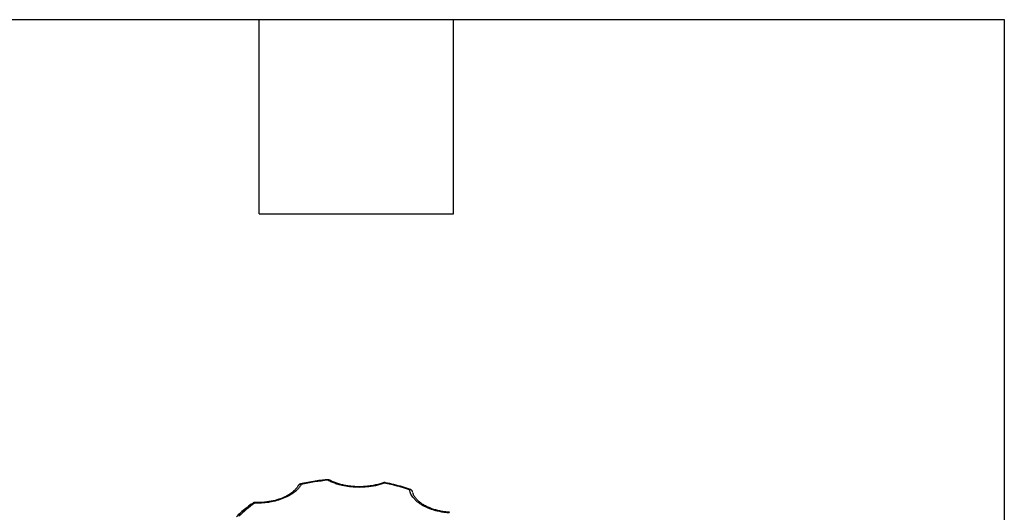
# Model space of a CAD drawing. Header units: inches. Extents: x 0.5 to 21.5, y 0.5 to 16.5.
# Tile 15 of 15: x 18.5 to 21.5, y 15 to 16.5. Entities that reach past the tile are written whole.
import ezdxf

# ---------------------------------------------------------------- set-up
doc = ezdxf.new("R2010")
doc.units = ezdxf.units.IN
doc.header["$LTSCALE"] = 2
doc.header["$MEASUREMENT"] = 0
doc.linetypes.add('SLD-Solid', pattern=[0])
doc.layers.add('TEXT', color=140, linetype='SLD-Solid', lineweight=25)

msp = doc.modelspace()

# ---------------------------------------------------------------- linework, layer by layer
msp.add_line((19.5821, 15.0684), (19.5822, 15.0685))
at = {"flags": 128}
for points in [[(19.4121, 15.076), (19.4118, 15.077), (19.4115, 15.0776), (19.4113, 15.0778), (19.4113, 15.0778)], [(19.5876, 15.0689), (19.5874, 15.0689), (19.5869, 15.0687), (19.5863, 15.0682), (19.5857, 15.0673)]]:
    msp.add_lwpolyline(points, dxfattribs=at)
for centre, radius, start, end in [((19.3272, 15.0554), 0.00806, 75.3606, 147.0353), ((19.327, 15.0623), 0.00247, 20.7594, 87.2691), ((19.415, 15.0723), 0.00469, 66.3398, 128.2403), ((19.583, 15.065), 0.00352, 39.2453, 102.1503), ((19.6661, 15.0443), 0.00339, 78.8964, 142.4093), ((19.6649, 15.0378), 0.00868, 16.7536, 99.7266), ((19.1836, 15.0012), 0.00525, 56.3711, 118.8248), ((19.1906, 15.0059), 0.00407, 158.2907, 184.6059)]:
    msp.add_arc(centre, radius, start, end)
for points, knots in [([(19.4113, 15.0777), (19.4076, 15.0774), (19.3966, 15.0766), (19.3779, 15.0742), (19.3551, 15.0706), (19.3379, 15.0674), (19.3287, 15.0651), (19.3271, 15.0647)], [0, 0, 0, 0, 0.126288, 0.382168, 0.655736, 0.940192, 1, 1, 1, 1]), ([(19.4168, 15.0767), (19.4168, 15.0767), (19.416, 15.0772), (19.4141, 15.0778), (19.4122, 15.0778), (19.4113, 15.0778)], [0, 0, 0, 0, 0.007758, 0.525891, 1, 1, 1, 1]), ([(19.3293, 15.0632), (19.3285, 15.0618), (19.3269, 15.059), (19.324, 15.055), (19.3208, 15.051), (19.3173, 15.0472), (19.3134, 15.0434), (19.306, 15.0371), (19.2939, 15.0289), (19.2753, 15.02), (19.2544, 15.013), (19.2346, 15.0087), (19.2168, 15.0064), (19.2017, 15.0054), (19.1916, 15.0055), (19.1865, 15.0055)], [0, 0, 0, 0, 0.040712, 0.081199, 0.121575, 0.161957, 0.202462, 0.243205, 0.371568, 0.500042, 0.628406, 0.75688, 0.838051, 0.918781, 1, 1, 1, 1]), ([(19.3205, 15.0598), (19.319, 15.0573), (19.3157, 15.052), (19.3083, 15.0438), (19.2978, 15.0351), (19.2835, 15.0265), (19.2652, 15.0186), (19.2426, 15.0121), (19.2159, 15.0076), (19.1967, 15.0075), (19.1868, 15.0074)], [0, 0, 0, 0, 0.08308, 0.177959, 0.284734, 0.403495, 0.534329, 0.677313, 0.832518, 1, 1, 1, 1]), ([(19.3271, 15.0647), (19.3262, 15.0645), (19.3241, 15.0639), (19.3217, 15.062), (19.3209, 15.0603), (19.3206, 15.0597)], [0, 0, 0, 0, 0.3181681, 0.7584687, 1, 1, 1, 1]), ([(19.5857, 15.0673), (19.5835, 15.0665), (19.5792, 15.0649), (19.5725, 15.0629), (19.5656, 15.061), (19.5586, 15.0594), (19.5514, 15.058), (19.5388, 15.0559), (19.5204, 15.0541), (19.4962, 15.0542), (19.4724, 15.0565), (19.4524, 15.0606), (19.4363, 15.0655), (19.4236, 15.0703), (19.4159, 15.0741), (19.4121, 15.076)], [0, 0, 0, 0, 0.040712, 0.081199, 0.121575, 0.161957, 0.202462, 0.243205, 0.371568, 0.500042, 0.628406, 0.75688, 0.838051, 0.918781, 1, 1, 1, 1]), ([(19.5087, 15.0561), (19.5025, 15.0562), (19.4937, 15.0564), (19.4809, 15.0576), (19.4702, 15.0591), (19.4579, 15.0616), (19.4456, 15.0648), (19.4336, 15.0689), (19.4239, 15.0729), (19.4187, 15.0758), (19.4169, 15.0768)], [0, 0, 0, 0, 0.184898, 0.259712, 0.383159, 0.510082, 0.644837, 0.783791, 0.925493, 1, 1, 1, 1]), ([(19.5821, 15.0686), (19.5802, 15.0678), (19.5741, 15.0654), (19.5626, 15.0623), (19.5492, 15.0595), (19.5369, 15.0577), (19.5239, 15.0564), (19.5145, 15.0562), (19.5087, 15.0561)], [0, 0, 0, 0, 0.088518, 0.288324, 0.491429, 0.638462, 0.776792, 1, 1, 1, 1]), ([(19.5876, 15.0689), (19.5876, 15.0689), (19.5865, 15.0693), (19.5846, 15.0692), (19.5829, 15.0686), (19.5823, 15.0683)], [0, 0, 0, 0, 0.007714, 0.609672, 1, 1, 1, 1]), ([(19.6667, 15.0476), (19.6585, 15.0504), (19.642, 15.056), (19.616, 15.0628), (19.5978, 15.0671), (19.5882, 15.0688), (19.5875, 15.0689)], [0, 0, 0, 0, 0.327066, 0.654757, 0.977914, 1, 1, 1, 1]), ([(19.6721, 15.0432), (19.6713, 15.0442), (19.6702, 15.0457), (19.6682, 15.047), (19.6672, 15.0473), (19.6667, 15.0475)], [0, 0, 0, 0, 0.542696, 0.793943, 1, 1, 1, 1]), ([(19.704, 14.9986), (19.7021, 14.9997), (19.6985, 15.0019), (19.6935, 15.0053), (19.6888, 15.0089), (19.6844, 15.0126), (19.6804, 15.0165), (19.6762, 15.0212), (19.6719, 15.0267), (19.6681, 15.0331), (19.6652, 15.0396), (19.664, 15.0441), (19.6634, 15.0463)], [0, 0, 0, 0, 0.083729, 0.166966, 0.249962, 0.332971, 0.416246, 0.500037, 0.625413, 0.749962, 0.87454, 1, 1, 1, 1]), ([(19.6731, 15.0403), (19.6731, 15.0404), (19.673, 15.0414), (19.6725, 15.0424), (19.6721, 15.0432)], [0, 0, 0, 0, 0.139639, 1, 1, 1, 1]), ([(19.7873, 14.977), (19.7869, 14.9771), (19.7839, 14.9772), (19.7769, 14.978), (19.7662, 14.9794), (19.7539, 14.9819), (19.7416, 14.9851), (19.7296, 14.9892), (19.7182, 14.9941), (19.7077, 14.9997), (19.6983, 15.0058), (19.6902, 15.0125), (19.6835, 15.0196), (19.6783, 15.0271), (19.675, 15.0335), (19.6741, 15.0373), (19.6738, 15.0385)], [0, 0, 0, 0, 0.007685, 0.051303, 0.123274, 0.197273, 0.275837, 0.356849, 0.439464, 0.523067, 0.607346, 0.692277, 0.778133, 0.865681, 0.956433, 1, 1, 1, 1]), ([(19.1811, 15.0057), (19.1806, 15.0054), (19.1738, 15.0013), (19.1619, 14.9925), (19.1458, 14.9793), (19.1353, 14.9696), (19.1306, 14.9642), (19.1301, 14.9636)], [0, 0, 0, 0, 0.023675, 0.336285, 0.650244, 0.96558, 1, 1, 1, 1]), ([(19.1868, 15.0072), (19.1862, 15.0073), (19.1845, 15.0074), (19.1824, 15.0068), (19.1813, 15.0058), (19.1811, 15.0057)], [0, 0, 0, 0, 0.277212, 0.867941, 1, 1, 1, 1]), ([(19.7866, 14.9752), (19.784, 14.9754), (19.7788, 14.9758), (19.7712, 14.9768), (19.7637, 14.978), (19.7563, 14.9794), (19.749, 14.981), (19.7407, 14.9832), (19.7315, 14.9861), (19.7217, 14.9898), (19.7125, 14.9939), (19.7068, 14.9971), (19.704, 14.9986)], [0, 0, 0, 0, 0.083729, 0.166966, 0.249962, 0.332971, 0.416246, 0.500037, 0.625413, 0.749962, 0.87454, 1, 1, 1, 1])]:
    msp.add_open_spline(points, degree=3, knots=knots)
for points in [[(19.4121, 15.076), (19.3837, 15.0736), (19.3559, 15.0693), (19.3293, 15.0632)], [(19.6634, 15.0463), (19.639, 15.055), (19.6129, 15.062), (19.5857, 15.0673)], [(19.1865, 15.0055), (19.1675, 14.9931), (19.151, 14.9795), (19.1373, 14.965)]]:
    msp.add_open_spline(points, degree=3)
at = {"layer": 'TEXT'}
for p, q in [((0.5, 16.5), (21.5, 16.5)), ((19.2, 15.9), (19.2, 16.5)), ((19.8, 15.9), (19.8, 16.5)), ((21.5, 16.5), (21.5, 0.5)), ((19.2, 15.9), (19.8, 15.9))]:
    msp.add_line(p, q, dxfattribs=at)

doc.saveas('drawing.dxf')
